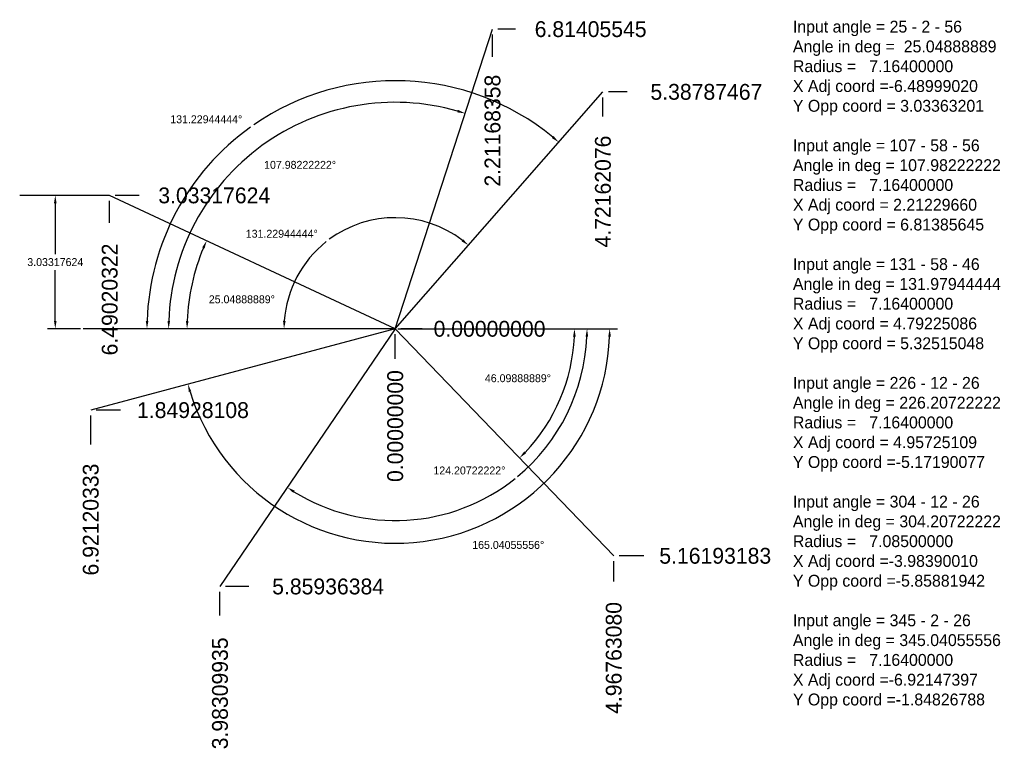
# Model space of a CAD drawing. Extents: x -8.5 to 13.8, y -9.6 to 7.
import ezdxf
from ezdxf.enums import TextEntityAlignment as Align

# ---------------------------------------------------------------- set-up
doc = ezdxf.new("R2010")
doc.units = 0
doc.header["$LTSCALE"] = 0.348633
doc.layers.get('0').update_dxf_attribs({"linetype": 'CONTINUOUS'})
doc.layers.get('DEFPOINTS').update_dxf_attribs({"linetype": 'CONTINUOUS'})
doc.layers.add('L1_', color=7, linetype='CONTINUOUS')
doc.layers.add('L3_', color=7, linetype='CONTINUOUS')
doc.dimstyles.get("Standard").update_dxf_attribs({"dimtxt": 2.5, "dimasz": 2.5, "dimexe": 1.25, "dimexo": 0.625, "dimtad": 1, "dimcen": 2.5, "dimazin": 3, "dimtfac": 1, "dimtmove": 0, "dimatfit": 3})

# ---------------------------------------------------------------- blocks, each defined once
blk = doc.blocks.new('*D1')
at = {"color": 0, "linetype": 'BYBLOCK'}
blk.add_line((0, -0.681937), (0, -0.125), dxfattribs=at)
at = {"layer": 'DEFPOINTS', "color": 0, "linetype": 'BYBLOCK'}
for p in [(0, 0), (0, -0.125), (0, -0.681937)]:
    blk.add_point(p, dxfattribs=at)
at = {"color": 7, "linetype": 'BYBLOCK'}
blk.add_text('0.00000000', height=0.36, rotation=90, dxfattribs=at).set_placement((0, -2.211937), align=Align.MIDDLE_CENTER)
blk = doc.blocks.new('*D2')
at = {"color": 0, "linetype": 'BYBLOCK'}
blk.add_line((0.615286, 0), (0.125, 0), dxfattribs=at)
at = {"layer": 'DEFPOINTS', "color": 0, "linetype": 'BYBLOCK'}
for p in [(0, 0), (0.125, 0), (0.615286, 0)]:
    blk.add_point(p, dxfattribs=at)
at = {"color": 7, "linetype": 'BYBLOCK'}
blk.add_text('0.00000000', height=0.36, dxfattribs=at).set_placement((2.145286, 0), align=Align.MIDDLE_CENTER)
blk = doc.blocks.new('*D3')
at = {"color": 0, "linetype": 'BYBLOCK'}
blk.add_line((-6.921203, -2.628125), (-6.921203, -1.974281), dxfattribs=at)
at = {"layer": 'DEFPOINTS', "color": 0, "linetype": 'BYBLOCK'}
for p in [(0, 0), (-6.921203, -1.974281), (-6.921203, -2.628125)]:
    blk.add_point(p, dxfattribs=at)
at = {"color": 7, "linetype": 'BYBLOCK'}
blk.add_text('6.92120333', height=0.36, rotation=90, dxfattribs=at).set_placement((-6.921203, -4.338125), align=Align.MIDDLE_CENTER)
blk = doc.blocks.new('*D4')
at = {"color": 0, "linetype": 'BYBLOCK'}
blk.add_line((-3.983099, -6.520501), (-3.983099, -5.984364), dxfattribs=at)
at = {"layer": 'DEFPOINTS', "color": 0, "linetype": 'BYBLOCK'}
for p in [(0, 0), (-3.983099, -5.984364), (-3.983099, -6.520501)]:
    blk.add_point(p, dxfattribs=at)
at = {"color": 7, "linetype": 'BYBLOCK'}
blk.add_text('3.98309935', height=0.36, rotation=90, dxfattribs=at).set_placement((-3.983099, -8.290501), align=Align.MIDDLE_CENTER)
blk = doc.blocks.new('*D5')
at = {"color": 0, "linetype": 'BYBLOCK'}
blk.add_line((4.967631, -5.745177), (4.967631, -5.286932), dxfattribs=at)
at = {"layer": 'DEFPOINTS', "color": 0, "linetype": 'BYBLOCK'}
for p in [(0, 0), (4.967631, -5.286932), (4.967631, -5.745177)]:
    blk.add_point(p, dxfattribs=at)
at = {"color": 7, "linetype": 'BYBLOCK'}
blk.add_text('4.96763080', height=0.36, rotation=90, dxfattribs=at).set_placement((4.967631, -7.485177), align=Align.MIDDLE_CENTER)
blk = doc.blocks.new('*D6')
at = {"color": 0, "linetype": 'BYBLOCK'}
blk.add_line((5.274605, 5.387875), (4.846621, 5.387875), dxfattribs=at)
at = {"layer": 'DEFPOINTS', "color": 0, "linetype": 'BYBLOCK'}
for p in [(4.846621, 5.387875), (5.274605, 5.387875), (0, 0)]:
    blk.add_point(p, dxfattribs=at)
at = {"color": 7, "linetype": 'BYBLOCK'}
blk.add_text('5.38787467', height=0.36, dxfattribs=at).set_placement((7.074605, 5.387875), align=Align.MIDDLE_CENTER)
blk = doc.blocks.new('*D7')
at = {"color": 0, "linetype": 'BYBLOCK'}
blk.add_line((4.721621, 4.830786), (4.721621, 5.262875), dxfattribs=at)
at = {"layer": 'DEFPOINTS', "color": 0, "linetype": 'BYBLOCK'}
for p in [(4.721621, 5.262875), (4.721621, 4.830786), (0, 0)]:
    blk.add_point(p, dxfattribs=at)
at = {"color": 7, "linetype": 'BYBLOCK'}
blk.add_text('4.72162076', height=0.36, rotation=90, dxfattribs=at).set_placement((4.721621, 3.120786), align=Align.MIDDLE_CENTER)
blk = doc.blocks.new('*D8')
at = {"color": 0, "linetype": 'BYBLOCK'}
blk.add_line((2.211684, 6.184656), (2.211684, 6.689055), dxfattribs=at)
at = {"layer": 'DEFPOINTS', "color": 0, "linetype": 'BYBLOCK'}
for p in [(2.211684, 6.689055), (2.211684, 6.184656), (0, 0)]:
    blk.add_point(p, dxfattribs=at)
at = {"color": 7, "linetype": 'BYBLOCK'}
blk.add_text('2.21168358', height=0.36, rotation=90, dxfattribs=at).set_placement((2.211684, 4.504656), align=Align.MIDDLE_CENTER)
blk = doc.blocks.new('*D9')
at = {"color": 0, "linetype": 'BYBLOCK'}
blk.add_line((2.733158, 6.814055), (2.336684, 6.814055), dxfattribs=at)
at = {"layer": 'DEFPOINTS', "color": 0, "linetype": 'BYBLOCK'}
for p in [(2.336684, 6.814055), (2.733158, 6.814055), (0, 0)]:
    blk.add_point(p, dxfattribs=at)
at = {"color": 7, "linetype": 'BYBLOCK'}
blk.add_text('6.81405545', height=0.36, dxfattribs=at).set_placement((4.443158, 6.814055), align=Align.MIDDLE_CENTER)
blk = doc.blocks.new('*D10')
at = {"color": 0, "linetype": 'BYBLOCK'}
blk.add_line((-6.490203, 2.406579), (-6.490203, 2.908176), dxfattribs=at)
at = {"layer": 'DEFPOINTS', "color": 0, "linetype": 'BYBLOCK'}
for p in [(-6.490203, 2.908176), (-6.490203, 2.406579), (0, 0)]:
    blk.add_point(p, dxfattribs=at)
at = {"color": 7, "linetype": 'BYBLOCK'}
blk.add_text('6.49020322', height=0.36, rotation=90, dxfattribs=at).set_placement((-6.490203, 0.666579), align=Align.MIDDLE_CENTER)
blk = doc.blocks.new('*D11')
at = {"color": 0, "linetype": 'BYBLOCK'}
blk.add_line((-5.823046, 3.033176), (-6.365203, 3.033176), dxfattribs=at)
at = {"layer": 'DEFPOINTS', "color": 0, "linetype": 'BYBLOCK'}
for p in [(-6.365203, 3.033176), (-5.823046, 3.033176), (0, 0)]:
    blk.add_point(p, dxfattribs=at)
at = {"color": 7, "linetype": 'BYBLOCK'}
blk.add_text('3.03317624', height=0.36, dxfattribs=at).set_placement((-4.113046, 3.033176), align=Align.MIDDLE_CENTER)
blk = doc.blocks.new('*D12')
at = {"color": 0, "linetype": 'BYBLOCK'}
blk.add_line((-6.24662, -1.849281), (-6.796203, -1.849281), dxfattribs=at)
at = {"layer": 'DEFPOINTS', "color": 0, "linetype": 'BYBLOCK'}
for p in [(0, 0), (-6.796203, -1.849281), (-6.24662, -1.849281)]:
    blk.add_point(p, dxfattribs=at)
at = {"color": 7, "linetype": 'BYBLOCK'}
blk.add_text('1.84928108', height=0.36, dxfattribs=at).set_placement((-4.59662, -1.849281), align=Align.MIDDLE_CENTER)
blk = doc.blocks.new('*D13')
at = {"color": 0, "linetype": 'BYBLOCK'}
blk.add_line((-3.323956, -5.859364), (-3.858099, -5.859364), dxfattribs=at)
at = {"layer": 'DEFPOINTS', "color": 0, "linetype": 'BYBLOCK'}
for p in [(0, 0), (-3.858099, -5.859364), (-3.323956, -5.859364)]:
    blk.add_point(p, dxfattribs=at)
at = {"color": 7, "linetype": 'BYBLOCK'}
blk.add_text('5.85936384', height=0.36, dxfattribs=at).set_placement((-1.523956, -5.859364), align=Align.MIDDLE_CENTER)
blk = doc.blocks.new('*D14')
at = {"color": 0, "linetype": 'BYBLOCK'}
blk.add_line((5.655822, -5.161932), (5.092631, -5.161932), dxfattribs=at)
at = {"layer": 'DEFPOINTS', "color": 0, "linetype": 'BYBLOCK'}
for p in [(0, 0), (5.092631, -5.161932), (5.655822, -5.161932)]:
    blk.add_point(p, dxfattribs=at)
at = {"color": 7, "linetype": 'BYBLOCK'}
blk.add_text('5.16193183', height=0.36, dxfattribs=at).set_placement((7.275822, -5.161932), align=Align.MIDDLE_CENTER)
blk = doc.blocks.new('*D15')
at = {"color": 0, "linetype": 'BYBLOCK'}
blk.add_arc((0, 0), 4.730737, 157.131292, 177.819819, dxfattribs=at)
for points in [[(-4.386306, 1.850645), (-4.331475, 1.82628), (-4.285796, 2.002953)], [(-4.697318, 0.179397), (-4.757307, 0.180538), (-4.730737, 0)]]:
    blk.add_solid(points, dxfattribs=at)
at = {"layer": 'DEFPOINTS', "color": 0, "linetype": 'BYBLOCK'}
for p in [(-6.490203, 3.033176), (-4.612921, 1.049204), (-7.088946, 0), (0, 0), (0, 0)]:
    blk.add_point(p, dxfattribs=at)
at = {"color": 0, "linetype": 'BYBLOCK'}
blk.add_text('25.04888889%%d', height=0.18, dxfattribs=at).set_placement((-3.485227, 0.670139), align=Align.MIDDLE_CENTER)
blk = doc.blocks.new('*D16')
at = {"color": 0, "linetype": 'BYBLOCK'}
for p, q in [((-7.151446, 3.033176), (-7.906338, 3.033176)), ((-7.726338, 2.853176), (-7.726338, 1.696588)), ((-7.726338, 0.18), (-7.726338, 1.336588)), ((-7.151446, 0), (-7.906338, 0))]:
    blk.add_line(p, q, dxfattribs=at)
for points in [[(-7.756338, 2.853176), (-7.696338, 2.853176), (-7.726338, 3.033176)], [(-7.756338, 0.18), (-7.696338, 0.18), (-7.726338, 0)]]:
    blk.add_solid(points, dxfattribs=at)
at = {"layer": 'DEFPOINTS', "color": 0, "linetype": 'BYBLOCK'}
for p in [(-7.726338, 3.033176), (-7.088946, 3.033176), (-7.088946, 0)]:
    blk.add_point(p, dxfattribs=at)
at = {"color": 0, "linetype": 'BYBLOCK'}
blk.add_text('3.03317624', height=0.18, dxfattribs=at).set_placement((-7.726338, 1.516588), align=Align.MIDDLE_CENTER)
blk = doc.blocks.new('*D17')
at = {"color": 0, "linetype": 'BYBLOCK'}
blk.add_arc((0, 0), 5.14956, 74.020622, 177.997156, dxfattribs=at)
for points in [[(1.426391, 4.979277), (1.408868, 4.921893), (1.589782, 4.898016)], [(-5.116419, 0.179448), (-5.176409, 0.180497), (-5.14956, 0)]]:
    blk.add_solid(points, dxfattribs=at)
at = {"layer": 'DEFPOINTS', "color": 0, "linetype": 'BYBLOCK'}
for p in [(2.211684, 6.814055), (-0.764052, 5.092562), (-7.088946, 0), (0, 0), (0, 0)]:
    blk.add_point(p, dxfattribs=at)
at = {"color": 0, "linetype": 'BYBLOCK'}
blk.add_text('107.98222222%%d', height=0.18, dxfattribs=at).set_placement((-2.161412, 3.727929), align=Align.MIDDLE_CENTER)
blk = doc.blocks.new('*D18')
at = {"color": 0, "linetype": 'BYBLOCK'}
for start, end in [(50.598596, 124.729529), (125.659577, 178.171959)]:
    blk.add_arc((0, 0), 5.641929, start, end, dxfattribs=at)
for points in [[(3.600621, 4.382495), (3.561802, 4.336746), (3.718461, 4.243161)], [(-5.609062, 0.179499), (-5.669054, 0.180456), (-5.641929, 0)]]:
    blk.add_solid(points, dxfattribs=at)
at = {"layer": 'DEFPOINTS', "color": 0, "linetype": 'BYBLOCK'}
for p in [(-1.156293, 5.522169), (4.721621, 5.387875), (-7.088946, 0), (0, 0), (0, 0)]:
    blk.add_point(p, dxfattribs=at)
at = {"color": 0, "linetype": 'BYBLOCK'}
blk.add_text('131.22944444%%d', height=0.18, dxfattribs=at).set_placement((-4.294225, 4.76404), align=Align.MIDDLE_CENTER)
blk = doc.blocks.new('*D19')
at = {"color": 0, "linetype": 'BYBLOCK'}
for start, end in [(52.853529, 126.369753), (128.357404, 175.917026)]:
    blk.add_arc((0, 0), 2.526449, start, end, dxfattribs=at)
for points in [[(1.544564, 2.03707), (1.506652, 1.990566), (1.665122, 1.900082)], [(-2.490055, 0.178817), (-2.550017, 0.180954), (-2.526449, 0)]]:
    blk.add_solid(points, dxfattribs=at)
at = {"layer": 'DEFPOINTS', "color": 0, "linetype": 'BYBLOCK'}
for p in [(4.721621, 5.387875), (0.241067, 2.514921), (-7.088946, 0), (0, 0), (0, 0)]:
    blk.add_point(p, dxfattribs=at)
at = {"color": 0, "linetype": 'BYBLOCK'}
blk.add_text('131.22944444%%d', height=0.18, dxfattribs=at).set_placement((-2.578169, 2.161127), align=Align.MIDDLE_CENTER)
blk = doc.blocks.new('*D20')
at = {"color": 0, "linetype": 'BYBLOCK'}
blk.add_line((0.0625, 0), (4.257209, 0), dxfattribs=at)
blk.add_arc((0, 0), 4.077209, 316.430802, 357.470309, dxfattribs=at)
for points in [[(4.043243, -0.179294), (4.103229, -0.180618), (4.077209, 0)], [(2.975386, -2.831287), (2.932837, -2.788984), (2.827201, -2.937783)]]:
    blk.add_solid(points, dxfattribs=at)
at = {"layer": 'DEFPOINTS', "color": 0, "linetype": 'BYBLOCK'}
for p in [(-7.088946, 0), (0, 0), (0, 0), (4.040907, -0.542869), (4.967631, -5.161932)]:
    blk.add_point(p, dxfattribs=at)
at = {"color": 0, "linetype": 'BYBLOCK'}
blk.add_text('46.09888889%%d', height=0.18, dxfattribs=at).set_placement((2.790637, -1.124102), align=Align.MIDDLE_CENTER)
blk = doc.blocks.new('*D21')
at = {"color": 0, "linetype": 'BYBLOCK'}
blk.add_line((0.0625, 0), (4.54141, 0), dxfattribs=at)
for start, end in [(309.640772, 357.635175), (238.157603, 308.745834)]:
    blk.add_arc((0, 0), 4.36141, start, end, dxfattribs=at)
for points in [[(4.327702, -0.179343), (4.387689, -0.180581), (4.36141, 0)], [(-2.317362, -3.730182), (-2.284662, -3.679875), (-2.451931, -3.606928)]]:
    blk.add_solid(points, dxfattribs=at)
at = {"layer": 'DEFPOINTS', "color": 0, "linetype": 'BYBLOCK'}
for p in [(-7.088946, 0), (0, 0), (0, 0), (-0.151174, -4.358789), (-3.983099, -5.859364)]:
    blk.add_point(p, dxfattribs=at)
at = {"color": 0, "linetype": 'BYBLOCK'}
blk.add_text('124.20722222%%d', height=0.18, dxfattribs=at).set_placement((1.687458, -3.221594), align=Align.MIDDLE_CENTER)
blk = doc.blocks.new('*D22')
at = {"color": 0, "linetype": 'BYBLOCK'}
blk.add_line((0.0625, 0), (5.056778, 0), dxfattribs=at)
blk.add_arc((0, 0), 4.876778, 197.07433, 357.885115, dxfattribs=at)
for points in [[(4.843461, -0.179416), (4.903451, -0.180523), (4.876778, 0)], [(-4.690668, -1.440159), (-4.632997, -1.423603), (-4.711498, -1.258868)]]:
    blk.add_solid(points, dxfattribs=at)
at = {"layer": 'DEFPOINTS', "color": 0, "linetype": 'BYBLOCK'}
for p in [(-7.088946, 0), (0, 0), (0, 0), (-6.921203, -1.849281), (-3.289106, -3.600659)]:
    blk.add_point(p, dxfattribs=at)
at = {"color": 0, "linetype": 'BYBLOCK'}
blk.add_text('165.04055556%%d', height=0.18, dxfattribs=at).set_placement((2.570001, -4.914751), align=Align.MIDDLE_CENTER)

msp = doc.modelspace()

# ---------------------------------------------------------------- linework, layer by layer
for p, q in [((-6.490203, 3.033176), (-8.535336, 3.033176)), ((0, 0), (-7.088946, 0))]:
    msp.add_line(p, q)
at = {"layer": 'L1_', "color": 7, "linetype": 'CONTINUOUS'}
for q in [(2.211684, 6.814055), (4.721621, 5.387875), (-6.490203, 3.033176), (-6.921203, -1.849281), (-3.983099, -5.859364), (4.967631, -5.161932)]:
    msp.add_line((0, 0), q, dxfattribs=at)

# ---------------------------------------------------------------- texts
for s, p in [('Input angle = 25 - 2 - 56 ', (9.041325, 6.735465)), ('Angle in deg =  25.04888889 ', (9.041325, 6.285465)), ('Radius =   7.16400000 ', (9.041325, 5.835465)), ('X Adj coord =-6.48999020', (9.041325, 5.385465)), ('Y Opp coord = 3.03363201', (9.041325, 4.935465)), ('Input angle = 107 - 58 - 56 ', (9.041325, 4.035465)), ('Angle in deg = 107.98222222 ', (9.041325, 3.585465)), ('Radius =   7.16400000 ', (9.041325, 3.135465)), ('X Adj coord = 2.21229660', (9.041325, 2.685465)), ('Y Opp coord = 6.81385645', (9.041325, 2.235465)), ('Input angle = 131 - 58 - 46 ', (9.041325, 1.335465)), ('Angle in deg = 131.97944444 ', (9.041325, 0.885465)), ('Radius =   7.16400000 ', (9.041325, 0.435465)), ('X Adj coord = 4.79225086', (9.041325, -0.014535)), ('Y Opp coord = 5.32515048', (9.041325, -0.464535)), ('Input angle = 226 - 12 - 26 ', (9.041325, -1.364535)), ('Angle in deg = 226.20722222 ', (9.041325, -1.814535)), ('Radius =   7.16400000 ', (9.041325, -2.264535)), ('X Adj coord = 4.95725109', (9.041325, -2.714535)), ('Y Opp coord =-5.17190077', (9.041325, -3.164535)), ('Input angle = 304 - 12 - 26 ', (9.041325, -4.064535)), ('Angle in deg = 304.20722222 ', (9.041325, -4.514535)), ('Radius =   7.08500000 ', (9.041325, -4.964535)), ('X Adj coord =-3.98390010', (9.041325, -5.414535)), ('Y Opp coord =-5.85881942', (9.041325, -5.864535)), ('Input angle = 345 - 2 - 26 ', (9.041325, -6.764535)), ('Angle in deg = 345.04055556 ', (9.041325, -7.214535)), ('Radius =   7.16400000 ', (9.041325, -7.664535)), ('X Adj coord =-6.92147397', (9.041325, -8.114535)), ('Y Opp coord =-1.84826788', (9.041325, -8.564535))]:
    msp.add_text(s, height=0.27).set_placement(p)

# ---------------------------------------------------------------- dimensions: what is measured, and where the dimension line sits
for base, line1, picture, middle in [((-0.764052, 5.092562), ((0, 0), (2.211684, 6.814055)), '*D17', (-2.161412, 3.727929)), ((-1.156293, 5.522169), ((0, 0), (4.721621, 5.387875)), '*D18', (-4.294225, 4.76404)), ((0.241067, 2.514921), ((0, 0), (4.721621, 5.387875)), '*D19', (-2.578169, 2.161127)), ((-4.612921, 1.049204), ((0, 0), (-6.490203, 3.033176)), '*D15', (-3.485227, 0.670139)), ((4.040907, -0.542869), ((0, 0), (4.967631, -5.161932)), '*D20', (2.790637, -1.124102)), ((-0.151174, -4.358789), ((0, 0), (-3.983099, -5.859364)), '*D21', (1.687458, -3.221594)), ((-3.289106, -3.600659), ((0, 0), (-6.921203, -1.849281)), '*D22', (2.570001, -4.914751))]:
    dim = msp.add_angular_dim_2l(base=base, line1=line1, line2=((0, 0), (-7.088946, 0)), dimstyle='Standard')
    dim.commit()
    dim.dimension.update_dxf_attribs({"geometry": picture, "text_midpoint": middle, "dimtype": 130})
dim = msp.add_linear_dim(base=(-7.726338, 3.033176), p1=(-7.088946, 0), p2=(-7.088946, 3.033176), angle=90, dimstyle='Standard')
dim.commit()
dim.dimension.update_dxf_attribs({"geometry": '*D16', "text_midpoint": (-7.726338, 1.516588)})
at = {"layer": 'L3_'}
for feature_location, offset, dtype, text, picture, middle in [((2.733158, 6.814055), (-0.396474, 0), 0, '6.81405545', '*D9', (4.443158, 6.814055)), ((2.211684, 6.184656), (0, 0.504399), 1, '2.21168358', '*D8', (2.211684, 4.504656)), ((5.274605, 5.387875), (-0.427984, 0), 0, '5.38787467', '*D6', (7.074605, 5.387875)), ((4.721621, 4.830786), (0, 0.432089), 1, '4.72162076', '*D7', (4.721621, 3.120786)), ((-5.823046, 3.033176), (-0.542157, 0), 0, '3.03317624', '*D11', (-4.113046, 3.033176)), ((-6.490203, 2.406579), (0, 0.501597), 1, '6.49020322', '*D10', (-6.490203, 0.666579)), ((-6.921203, -2.628125), (0, 0.653844), 1, '6.92120333', '*D3', (-6.921203, -4.338125)), ((-6.24662, -1.849281), (-0.549583, 0), 0, '1.84928108', '*D12', (-4.59662, -1.849281)), ((-3.983099, -6.520501), (0, 0.536137), 1, '3.98309935', '*D4', (-3.983099, -8.290501)), ((-3.323956, -5.859364), (-0.534143, 0), 0, '5.85936384', '*D13', (-1.523956, -5.859364)), ((0, -0.681937), (0, 0.556937), 1, '0.00000000', '*D1', (0, -2.211937)), ((0.615286, 0), (-0.490286, 0), 0, '0.00000000', '*D2', (2.145286, 0)), ((4.967631, -5.745177), (0, 0.458245), 1, '4.96763080', '*D5', (4.967631, -7.485177)), ((5.655822, -5.161932), (-0.563191, 0), 0, '5.16193183', '*D14', (7.275822, -5.161932))]:
    dim = msp.add_ordinate_dim(feature_location=feature_location, offset=offset, dtype=dtype, origin=(0, 0), text=text, dimstyle='Standard', dxfattribs=at)
    dim.commit()
    dim.dimension.update_dxf_attribs({"geometry": picture, "text_midpoint": middle})

doc.saveas('drawing.dxf')
